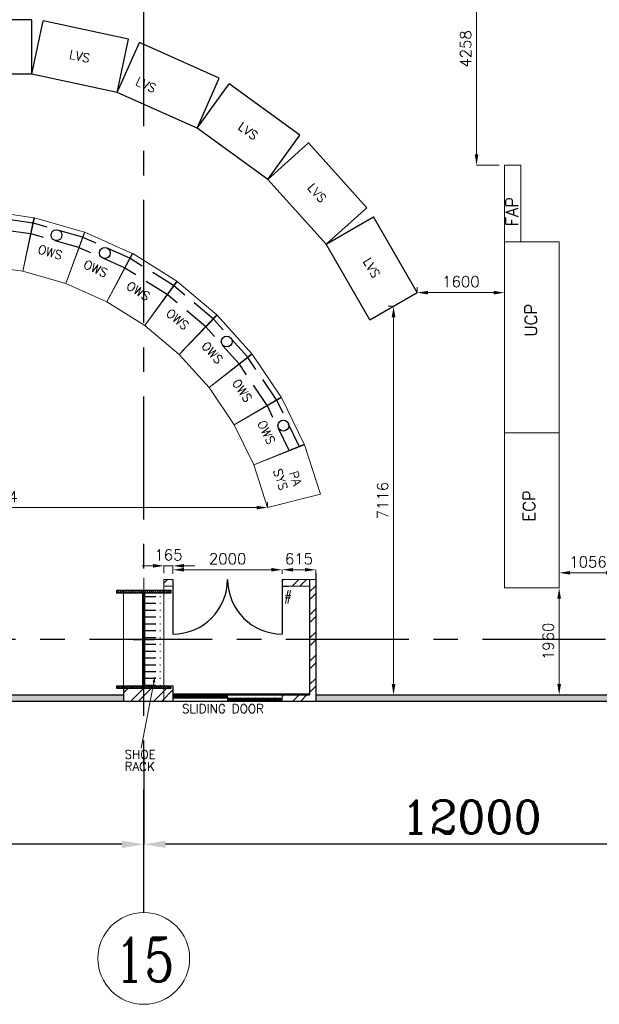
# Model space of a CAD drawing. Header units: inches. Extents: x 0 to 1564127, y -23460 to 23144100.
# Tile 166 of 215: x 1474240 to 1484856, y 118044 to 136075. Entities that reach past the tile are written whole.
import ezdxf

# ---------------------------------------------------------------- set-up
doc = ezdxf.new("R2010")
doc.units = ezdxf.units.IN
doc.header["$LTSCALE"] = 1800
doc.header["$MEASUREMENT"] = 0
doc.linetypes.add('CENTER', pattern=[2, 1.25, -0.25, 0.25, -0.25])
doc.linetypes.add('HIDDEN', pattern=[0.375, 0.25, -0.125])
doc.layers.get('0').update_dxf_attribs({"color": 253, "lineweight": 9})
for name, color, linetype in [('CEN', 2, 'CENTER'), ('COL', 1, 'Continuous'), ('DIM', 4, 'Continuous'), ('GRID', 251, 'CENTER'), ('PH Plan', 7, 'Continuous'), ('ROOM', 7, 'Continuous'), ('TEMP', 4, 'Continuous'), ('TEXT', 3, 'Continuous'), ('WALL', 6, 'Continuous'), ('WALLHATCH', 254, 'Continuous')]:
    doc.layers.add(name, color=color, linetype=linetype)
doc.layers.add('LAYOUT', color=8, linetype='Continuous', lineweight=9)
doc.styles.add('ROMANC', font='ROMANC.SHX')
doc.styles.add('ROMANS', font='romans.shx')
doc.dimstyles.new('K2', dxfattribs={"dimtxt": 600, "dimasz": 400, "dimexe": 200, "dimexo": 200, "dimgap": 200, "dimtad": 1, "dimdec": 0, "dimzin": 0, "dimdsep": 46, "dimtxsty": 'ROMANC', "dimcen": 0.09, "dimclrd": 256, "dimclrt": 4, "dimadec": 0, "dimazin": 0, "dimtfac": 1, "dimtdec": 0, "dimtofl": 0, "dimtmove": 1, "dimatfit": 3, "dimfxl": 0.18, "dimtolj": 1, "dimtzin": 0, "dimarcsym": 0})
doc.dimstyles.new('STANDARD$0', dxfattribs={"dimtxt": 200, "dimasz": 200, "dimexe": 0, "dimexo": 100, "dimgap": 100, "dimtad": 1, "dimdec": 0, "dimzin": 0, "dimdsep": 46, "dimtxsty": 'ROMANS', "dimcen": 0.09, "dimclrd": 256, "dimclre": 256, "dimclrt": 256, "dimadec": 0, "dimazin": 0, "dimtfac": 1, "dimtdec": 0, "dimtmove": 0, "dimatfit": 3, "dimfxl": 1, "dimtolj": 1, "dimtzin": 0, "dimlwd": -1, "dimlwe": -1, "dimarcsym": 0})

# ---------------------------------------------------------------- blocks, each defined once
blk = doc.blocks.new('*D1001')
at = {"layer": 'Defpoints', "color": 0, "transparency": 16777216}
for p in [(1476513, 122600), (1488513, 121456), (1476513, 120974)]:
    blk.add_point(p, dxfattribs=at)
at = {"layer": 'DIM', "color": 0, "lineweight": -2, "transparency": 16777216}
for p, q in [((1476513, 122600), (1476513, 120974)), ((1488513, 121456), (1488513, 120974))]:
    blk.add_line(p, q, dxfattribs=at)
at = {"layer": 'DIM', "lineweight": -2, "transparency": 16777216}
blk.add_line((1488113, 120974), (1476913, 120974), dxfattribs=at)
at = {"layer": 'DIM', "transparency": 16777216}
for points in [[(1476913, 121041), (1476913, 120908), (1476513, 120974)], [(1488113, 121041), (1488113, 120908), (1488513, 120974)]]:
    blk.add_solid(points, dxfattribs=at)
at = {"layer": 'DIM', "color": 4, "transparency": 16777216, "insert": (1482513, 121474), "char_height": 600, "attachment_point": 5, "style": 'ROMANC'}
blk.add_mtext('\\A1;12000', dxfattribs=at)
blk = doc.blocks.new('*D1003')
at = {"layer": 'Defpoints', "color": 0, "transparency": 16777216}
for p in [(1466013, 122600), (1476513, 121456), (1466013, 120974)]:
    blk.add_point(p, dxfattribs=at)
at = {"layer": 'DIM', "color": 0, "lineweight": -2, "transparency": 16777216}
for p, q in [((1466013, 122600), (1466013, 120974)), ((1476513, 121456), (1476513, 120974))]:
    blk.add_line(p, q, dxfattribs=at)
at = {"layer": 'DIM', "lineweight": -2, "transparency": 16777216}
blk.add_line((1476113, 120974), (1466413, 120974), dxfattribs=at)
at = {"layer": 'DIM', "transparency": 16777216}
for points in [[(1466413, 121041), (1466413, 120908), (1466013, 120974)], [(1476113, 121041), (1476113, 120908), (1476513, 120974)]]:
    blk.add_solid(points, dxfattribs=at)
at = {"layer": 'DIM', "color": 4, "transparency": 16777216, "insert": (1471263, 121474), "char_height": 600, "attachment_point": 5, "style": 'ROMANC'}
blk.add_mtext('\\A1;10500', dxfattribs=at)
blk = doc.blocks.new('B-ROW COLUMN')
at = {"layer": 'COL'}
h = blk.add_hatch(dxfattribs=at)
h.set_pattern_fill('ANSI31', color=256, scale=200, style=0)
h.set_pattern_definition([(45, (155648.048, 63141.767), (-17.67767, 17.67767), [])])
h.paths.add_polyline_path([(171095, 85178), (172085, 85178), (172085, 85128), (171095, 85128)])
h.paths.add_polyline_path([(171574, 86878), (171606, 86878), (171606, 85178), (171574, 85178)])
h.paths.add_polyline_path([(171095, 86928), (172085, 86928), (172085, 86878), (171095, 86878)])
blk.add_line((171590, 85128), (171590, 86928))
at = {"layer": 'CEN'}
for p, q in [((171590, 85128), (171590, 86928)), ((171399, 86028), (171782, 86028))]:
    blk.add_line(p, q, dxfattribs=at)
at = {"layer": 'COL'}
for points in [[(171095, 86928), (172085, 86928), (172085, 86878), (171095, 86878)], [(171574, 86878), (171606, 86878), (171606, 85178), (171574, 85178)], [(171095, 85178), (172085, 85178), (172085, 85128), (171095, 85128)]]:
    blk.add_lwpolyline(points, close=True, dxfattribs=at)
blk = doc.blocks.new('*D1032')
at = {"layer": 'Defpoints', "color": 0, "transparency": 16777216}
for p in [(1481521, 131077), (1483121, 131077), (1483121, 131077)]:
    blk.add_point(p, dxfattribs=at)
at = {"layer": 'LAYOUT', "transparency": 16777216}
for p, q in [((1481521, 131177), (1481521, 131077)), ((1483121, 131177), (1483121, 131077)), ((1481721, 131077), (1482921, 131077))]:
    blk.add_line(p, q, dxfattribs=at)
for points in [[(1481721, 131110), (1481721, 131043), (1481521, 131077)], [(1482921, 131110), (1482921, 131043), (1483121, 131077)]]:
    blk.add_solid(points, dxfattribs=at)
at = {"layer": 'LAYOUT', "transparency": 16777216, "insert": (1482321, 131277), "char_height": 200, "attachment_point": 5, "style": 'ROMANS'}
blk.add_mtext('\\A1;1600', dxfattribs=at)
blk = doc.blocks.new('*D1033')
at = {"layer": 'Defpoints', "color": 0, "transparency": 16777216}
for p in [(1484121, 125670), (1484121, 123710), (1484121, 123710)]:
    blk.add_point(p, dxfattribs=at)
at = {"layer": 'LAYOUT', "transparency": 16777216}
for p, q in [((1484021, 125670), (1484121, 125670)), ((1484121, 125470), (1484121, 123910)), ((1484021, 123710), (1484121, 123710))]:
    blk.add_line(p, q, dxfattribs=at)
for points in [[(1484087, 125470), (1484154, 125470), (1484121, 125670)], [(1484087, 123910), (1484154, 123910), (1484121, 123710)]]:
    blk.add_solid(points, dxfattribs=at)
at = {"layer": 'LAYOUT', "transparency": 16777216, "insert": (1483921, 124690), "char_height": 200, "attachment_point": 5, "rotation": 90, "style": 'ROMANS'}
blk.add_mtext('\\A1;1960', dxfattribs=at)
blk = doc.blocks.new('*D1036')
at = {"layer": 'Defpoints', "color": 0, "transparency": 16777216}
for p in [(1463745, 127141), (1463745, 127141), (1478780, 127141)]:
    blk.add_point(p, dxfattribs=at)
at = {"layer": 'LAYOUT', "transparency": 16777216}
for p, q in [((1463745, 127241), (1463745, 127141)), ((1478580, 127141), (1463945, 127141)), ((1478780, 127241), (1478780, 127141))]:
    blk.add_line(p, q, dxfattribs=at)
for points in [[(1463945, 127174), (1463945, 127107), (1463745, 127141)], [(1478580, 127174), (1478580, 127107), (1478780, 127141)]]:
    blk.add_solid(points, dxfattribs=at)
at = {"layer": 'LAYOUT', "transparency": 16777216, "insert": (1473779, 127341), "char_height": 200, "attachment_point": 5, "style": 'ROMANS'}
blk.add_mtext('\\A1;15034', dxfattribs=at)
blk = doc.blocks.new('*D1039')
at = {"layer": 'Defpoints', "color": 0, "transparency": 16777216}
for p in [(1481088, 130827), (1481088, 123710), (1481088, 123710)]:
    blk.add_point(p, dxfattribs=at)
at = {"layer": 'LAYOUT', "transparency": 16777216}
for p, q in [((1480988, 130827), (1481088, 130827)), ((1481088, 130627), (1481088, 123910)), ((1480988, 123710), (1481088, 123710))]:
    blk.add_line(p, q, dxfattribs=at)
for points in [[(1481054, 130627), (1481121, 130627), (1481088, 130827)], [(1481054, 123910), (1481121, 123910), (1481088, 123710)]]:
    blk.add_solid(points, dxfattribs=at)
at = {"layer": 'LAYOUT', "transparency": 16777216, "insert": (1480888, 127269), "char_height": 200, "attachment_point": 5, "rotation": 90, "style": 'ROMANS'}
blk.add_mtext('\\A1;7116', dxfattribs=at)
blk = doc.blocks.new('*D1059')
at = {"layer": 'Defpoints', "color": 0, "transparency": 16777216}
for p in [(1482545, 137668), (1482608, 137668), (1483121, 133410)]:
    blk.add_point(p, dxfattribs=at)
at = {"layer": 'LAYOUT', "transparency": 16777216}
for p, q in [((1482645, 137668), (1482608, 137668)), ((1482608, 133610), (1482608, 137468)), ((1483021, 133410), (1482608, 133410))]:
    blk.add_line(p, q, dxfattribs=at)
for points in [[(1482574, 137468), (1482641, 137468), (1482608, 137668)], [(1482574, 133610), (1482641, 133610), (1482608, 133410)]]:
    blk.add_solid(points, dxfattribs=at)
at = {"layer": 'LAYOUT', "transparency": 16777216, "insert": (1482408, 135539), "char_height": 200, "attachment_point": 5, "rotation": 90, "style": 'ROMANS'}
blk.add_mtext('\\A1;4258', dxfattribs=at)
blk = doc.blocks.new('*D909')
at = {"layer": 'Defpoints', "color": 0, "transparency": 16777216}
for p in [(1477048, 126002), (1477048, 125825), (1479048, 125825)]:
    blk.add_point(p, dxfattribs=at)
at = {"layer": 'LAYOUT', "transparency": 16777216}
for p, q in [((1477048, 125925), (1477048, 126002)), ((1478848, 126002), (1477248, 126002)), ((1479048, 125925), (1479048, 126002))]:
    blk.add_line(p, q, dxfattribs=at)
for points in [[(1477248, 126035), (1477248, 125969), (1477048, 126002)], [(1478848, 126035), (1478848, 125969), (1479048, 126002)]]:
    blk.add_solid(points, dxfattribs=at)
at = {"layer": 'LAYOUT', "transparency": 16777216, "insert": (1478048, 126202), "char_height": 200, "attachment_point": 5, "style": 'ROMANS'}
blk.add_mtext('\\A1;2000', dxfattribs=at)
blk = doc.blocks.new('*D910')
at = {"layer": 'Defpoints', "color": 0, "transparency": 16777216}
for p in [(1479048, 126002), (1479048, 125825), (1479663, 125825)]:
    blk.add_point(p, dxfattribs=at)
at = {"layer": 'LAYOUT', "transparency": 16777216}
for p, q in [((1479048, 125925), (1479048, 126002)), ((1479463, 126002), (1479248, 126002)), ((1479663, 125925), (1479663, 126002))]:
    blk.add_line(p, q, dxfattribs=at)
for points in [[(1479248, 126035), (1479248, 125969), (1479048, 126002)], [(1479463, 126035), (1479463, 125969), (1479663, 126002)]]:
    blk.add_solid(points, dxfattribs=at)
at = {"layer": 'LAYOUT', "transparency": 16777216, "insert": (1479355, 126202), "char_height": 200, "attachment_point": 5, "style": 'ROMANS'}
blk.add_mtext('\\A1;615', dxfattribs=at)
blk = doc.blocks.new('*D911')
at = {"layer": 'Defpoints', "color": 0, "transparency": 16777216}
for p in [(1476883, 126074), (1476883, 125840), (1477048, 125840)]:
    blk.add_point(p, dxfattribs=at)
at = {"layer": 'LAYOUT', "transparency": 16777216}
for p, q in [((1476683, 126074), (1476483, 126074)), ((1476883, 125940), (1476883, 126074)), ((1477048, 126074), (1476883, 126074)), ((1477048, 125940), (1477048, 126074)), ((1477248, 126074), (1477448, 126074))]:
    blk.add_line(p, q, dxfattribs=at)
for points in [[(1476683, 126107), (1476683, 126040), (1476883, 126074)], [(1477248, 126107), (1477248, 126040), (1477048, 126074)]]:
    blk.add_solid(points, dxfattribs=at)
at = {"layer": 'LAYOUT', "transparency": 16777216, "insert": (1476965, 126274), "char_height": 200, "attachment_point": 5, "style": 'ROMANS'}
blk.add_mtext('\\A1;165', dxfattribs=at)
blk = doc.blocks.new('*D932')
at = {"layer": 'Defpoints', "color": 0, "transparency": 16777216}
for p in [(1484121, 125946), (1485177, 125946), (1485177, 125946)]:
    blk.add_point(p, dxfattribs=at)
at = {"layer": 'LAYOUT', "transparency": 16777216}
for p, q in [((1484121, 126046), (1484121, 125946)), ((1485177, 126046), (1485177, 125946)), ((1484321, 125946), (1484977, 125946))]:
    blk.add_line(p, q, dxfattribs=at)
for points in [[(1484321, 125980), (1484321, 125913), (1484121, 125946)], [(1484977, 125980), (1484977, 125913), (1485177, 125946)]]:
    blk.add_solid(points, dxfattribs=at)
at = {"layer": 'LAYOUT', "transparency": 16777216, "insert": (1484649, 126146), "char_height": 200, "attachment_point": 5, "style": 'ROMANS'}
blk.add_mtext('\\A1;1056', dxfattribs=at)

msp = doc.modelspace()

# ---------------------------------------------------------------- hatches: boundary and pattern name
h = msp.add_hatch()
h.set_pattern_fill('ANSI32', scale=800, style=0)
h.set_pattern_definition([(45, (1707170.27, -667986.17), (-212.13203, 212.13203), []), (45, (1707311.7, -667986.17), (-212.13203, 212.13203), [])])
h.paths.add_polyline_path([(1463477.82, 123710.31), (1462977.82, 123710.31), (1462862.82, 123710.31), (1462862.82, 123595.31), (1463477.82, 123595.31), (1463477.82, 123652.81)])
h.paths.add_polyline_path([(1462977.82, 124725.31), (1462862.82, 124725.31), (1462862.82, 123825.31), (1462977.82, 123825.31)])
h.paths.add_polyline_path([(1465642.82, 123825.31), (1465477.82, 123825.31), (1465477.82, 123595.31), (1465642.82, 123595.31)])
h.paths.add_polyline_path([(1466012.82, 123825.31), (1465790.81, 123825.31), (1465747.12, 123595.31), (1466012.82, 123595.31)])
h.paths.add_polyline_path([(1466382.82, 123825.31), (1466012.82, 123825.31), (1466012.82, 123595.31), (1466382.82, 123595.31)])
h.paths.add_polyline_path([(1465790.81, 123825.31), (1465642.82, 123825.31), (1465642.82, 123595.31), (1465747.12, 123595.31)])
h.paths.add_polyline_path([(1462977.82, 125700.31), (1463477.82, 125700.31), (1463477.82, 125825.31), (1462862.82, 125825.31), (1462862.82, 124725.31), (1462977.82, 124725.31)])
h.paths.add_polyline_path([(1465642.82, 125825.31), (1465477.82, 125825.31), (1465477.82, 125700.31), (1465642.82, 125700.31)])
h.paths.add_polyline_path([(1477047.82, 125825.31), (1476882.82, 125825.31), (1476882.82, 125700.31), (1477047.82, 125700.31)])
h.paths.add_polyline_path([(1479547.82, 125825.31), (1479047.82, 125825.31), (1479047.82, 125700.31), (1479547.82, 125700.31)])
h.paths.add_polyline_path([(1479662.82, 125825.31), (1479547.82, 125825.31), (1479547.82, 125700.31), (1479547.82, 124725.31), (1479662.82, 124725.31)])
h.paths.add_polyline_path([(1479662.82, 124725.31), (1479547.82, 124725.31), (1479547.82, 123825.31), (1479662.82, 123825.31)])
h.paths.add_polyline_path([(1479662.82, 123825.31), (1479547.82, 123825.31), (1479547.82, 123710.31), (1479047.82, 123710.31), (1479047.82, 123595.31), (1479662.82, 123595.31)])
h.paths.add_polyline_path([(1477047.82, 123825.31), (1476882.82, 123825.31), (1476882.82, 123595.31), (1477047.82, 123595.31)])
h.paths.add_polyline_path([(1477047.82, 123875.31), (1476882.82, 123875.31), (1476882.82, 123825.31), (1477047.82, 123825.31)])
h.paths.add_polyline_path([(1476882.82, 123825.31), (1476675.48, 123825.31), (1476631.8, 123595.31), (1476882.82, 123595.31)])
h.paths.add_polyline_path([(1476512.82, 123825.31), (1476142.82, 123825.31), (1476142.82, 123595.31), (1476512.82, 123595.31)])
h.paths.add_polyline_path([(1476675.48, 123825.31), (1476512.82, 123825.31), (1476512.82, 123595.31), (1476631.8, 123595.31)])
at = {"layer": 'TEMP', "linetype": 'ByBlock', "ltscale": 5}
h = msp.add_hatch(dxfattribs=at)
h.set_pattern_fill('ANSI38', color=2, scale=100, style=0)
h.set_pattern_definition([(45, (2729431.524, -211402.19), (-8.83883476, 8.83883476), []), (135, (2729431.524, -211402.19), (-26.5165043, 8.83883476), [31.25, -18.75])])
h.paths.add_polyline_path([(1478044.37, 123720.31), (1477047.82, 123720.31), (1477047.82, 123652.81), (1478044.37, 123652.81)])
h.paths.add_polyline_path([(1479047.82, 123652.81), (1478044.37, 123652.81), (1478044.37, 123595.31), (1479047.82, 123595.31)])
at = {"layer": 'WALLHATCH'}
h = msp.add_hatch(dxfattribs=at)
h.set_pattern_fill('DOTS', color=2, scale=800)
h.set_pattern_definition([(0, (1892840.27, -677788.17), (25, 50), [0, -50])])
h.paths.add_polyline_path([(1488397.82, 135620.31), (1485176.82, 135620.31), (1485176.82, 133040.31), (1485291.82, 133040.31), (1485291.82, 135505.31), (1488397.82, 135505.31)])
h.paths.add_polyline_path([(1485291.82, 132040.31), (1485176.82, 132040.31), (1485176.82, 131725.31), (1485291.82, 131725.31)])
h.paths.add_polyline_path([(1488397.82, 131940.31), (1485291.82, 131940.31), (1485291.82, 131825.31), (1488397.82, 131825.31)])
h.paths.add_polyline_path([(1485291.82, 130725.31), (1485176.82, 130725.31), (1485176.82, 124785.31), (1485291.82, 124785.31)])
h.paths.add_polyline_path([(1488397.82, 127825.31), (1485291.82, 127825.31), (1485291.82, 127710.31), (1488397.82, 127710.31)])
h.paths.add_polyline_path([(1485291.82, 123785.31), (1485176.82, 123785.31), (1485176.82, 123710.31), (1485291.82, 123710.31)])
h.paths.add_polyline_path([(1488397.82, 123710.31), (1479662.82, 123710.31), (1479662.82, 123595.31), (1488397.82, 123595.31)])
h = msp.add_hatch(dxfattribs=at)
h.set_pattern_fill('ACAD_ISO04W100', color=2, scale=25)
h.set_pattern_definition([(0, (1707170.27, -667986.17), (0, 125), [600, -75, 12.5, -75])])
h.paths.add_polyline_path([(1476528.82, 125575.31), (1476882.82, 125575.31), (1476882.82, 125500.31), (1476882.82, 123875.31), (1476528.82, 123875.31)])
h = msp.add_hatch(dxfattribs=at)
h.set_pattern_fill('DOTS', color=2, scale=500)
h.set_pattern_definition([(0, (1892840.27, -677788.17), (15.625, 31.25), [0, -31.25])])
h.paths.add_polyline_path([(1455512.82, 123710.31), (1450702.82, 123710.31), (1450702.82, 123595.31), (1455512.82, 123595.31)])
h.paths.add_polyline_path([(1462862.82, 123710.31), (1455512.82, 123710.31), (1455512.82, 123595.31), (1462862.82, 123595.31)])
h.paths.add_polyline_path([(1476142.82, 123710.31), (1466382.82, 123710.31), (1466382.82, 123595.31), (1476142.82, 123595.31)])
h.paths.add_polyline_path([(1488397.82, 123710.31), (1479662.82, 123710.31), (1479662.82, 123595.31), (1488397.82, 123595.31)])

# ---------------------------------------------------------------- linework, layer by layer
at = {"color": 3}
for p, q in [((1483420.64, 133410.23), (1483120.64, 133410.23)), ((1483120.64, 125670.23), (1483120.64, 132010.23)), ((1484120.64, 132010.23), (1483120.64, 132010.23)), ((1484120.64, 129170.23), (1484120.64, 132010.23)), ((1484120.64, 129170.23), (1484120.64, 132010.23)), ((1484120.64, 129170.23), (1484120.64, 132010.23)), ((1484120.64, 129170.23), (1484120.64, 132010.23)), ((1484120.64, 129170.23), (1484120.64, 132010.23)), ((1484120.64, 127170.23), (1484120.64, 129170.23)), ((1484120.64, 127170.23), (1484120.64, 129170.23)), ((1484120.64, 127170.23), (1484120.64, 129170.23)), ((1484120.64, 125670.23), (1484120.64, 129170.23)), ((1484120.64, 127170.23), (1484120.64, 129170.23)), ((1484120.64, 128510.23), (1483120.64, 128510.23)), ((1484120.64, 125670.23), (1483120.64, 125670.23))]:
    msp.add_line(p, q, dxfattribs=at)
at = {"color": 2}
for p, q in [((1474502.14, 132449.23), (1473561.39, 132581.45)), ((1474502.14, 132449.23), (1474298.6, 131468.01)), ((1476310.74, 131790.96), (1475835.95, 130908.46)), ((1477116.39, 131287.53), (1476310.74, 131790.96)), ((1474298.6, 131468.01), (1473486.58, 131582.13)), ((1477116.39, 131287.53), (1476531.34, 130473.93)), ((1476531.34, 130473.93), (1475835.95, 130908.46)), ((1478500.88, 129950.55), (1477708.19, 129337.46)), ((1479032.11, 129162.96), (1478500.88, 129950.55)), ((1478166.73, 128657.65), (1477708.19, 129337.46)), ((1479032.11, 129162.96), (1478166.73, 128657.65))]:
    msp.add_line(p, q, dxfattribs=at)
at = {"color": 4}
for p, q in [((1474511.76, 132447.19), (1474298.6, 131468.01)), ((1475424.96, 132185.33), (1474511.76, 132447.19)), ((1475424.96, 132185.33), (1475086.84, 131241.99)), ((1475086.84, 131241.99), (1474298.6, 131468.01)), ((1477124.34, 131281.76), (1476531.34, 130473.93)), ((1477852.08, 130671.11), (1477124.34, 131281.76)), ((1477852.08, 130671.11), (1477159.5, 129946.84)), ((1477159.5, 129946.84), (1476531.34, 130473.93)), ((1479037.03, 129154.45), (1478166.73, 128657.65)), ((1479453.48, 128300.59), (1479037.03, 129154.45)), ((1478526.19, 127920.64), (1478166.73, 128657.65)), ((1479453.48, 128300.59), (1478526.19, 127920.64))]:
    msp.add_line(p, q, dxfattribs=at)
at = {"color": 1}
for p, q in [((1475434.19, 132181.97), (1475086.84, 131241.99)), ((1476302.06, 131795.57), (1475434.19, 132181.97)), ((1476302.06, 131795.57), (1475835.95, 130908.46)), ((1475835.95, 130908.46), (1475086.84, 131241.99)), ((1477859.15, 130664.28), (1477159.5, 129946.84)), ((1478494.83, 129958.29), (1477859.15, 130664.28)), ((1477708.19, 129337.46), (1477159.5, 129946.84)), ((1478494.83, 129958.29), (1477708.19, 129337.46))]:
    msp.add_line(p, q, dxfattribs=at)
at = {"color": 6}
for p, q in [((1479457.16, 128291.48), (1478526.19, 127920.64)), ((1479750.73, 127387.97), (1479457.16, 128291.48)), ((1478779.58, 127140.78), (1478526.19, 127920.64)), ((1479750.73, 127387.97), (1478779.58, 127140.78)), ((1476882.82, 125825.31), (1476882.82, 123825.31)), ((1476142.82, 125625.31), (1476142.82, 123825.31)), ((1476882.82, 123825.31), (1476882.82, 123825.31)), ((1476882.82, 123710.31), (1476882.82, 123710.31))]:
    msp.add_line(p, q, dxfattribs=at)
for p, q in [((1476512.82, 125855.31), (1476512.82, 125625.31)), ((1476882.82, 125825.31), (1477047.82, 125825.31)), ((1476882.82, 125700.31), (1477047.82, 125700.31)), ((1479047.82, 125825.31), (1479662.82, 125825.31)), ((1479047.82, 125700.31), (1479055.55, 125700.31)), ((1479047.82, 125700.31), (1479547.82, 125700.31)), ((1476882.82, 123875.31), (1477047.82, 123875.31)), ((1479047.82, 123710.31), (1479047.82, 123595.31)), ((1479047.82, 123710.31), (1479547.82, 123710.31)), ((1476882.82, 123595.31), (1477047.82, 123595.31)), ((1479047.82, 123595.31), (1479662.82, 123595.31))]:
    msp.add_line(p, q)
msp.add_circle((1476512.82, 118884.61), 840.34)
msp.add_circle((1476512.82, 118884.61), 840.34)
at = {"layer": 'GRID'}
for p, q in [((1476512.82, 119724.95), (1476512.82, 183222.97)), ((1502966.27, 124725.31), (1395948.92, 124725.31))]:
    msp.add_line(p, q, dxfattribs=at)
at = {"layer": 'LAYOUT', "color": 3}
for p, q in [((1483120.64, 132010.23), (1483120.64, 133410.23)), ((1483420.64, 132010.23), (1483420.64, 133410.23))]:
    msp.add_line(p, q, dxfattribs=at)
at = {"layer": 'LAYOUT', "color": 7}
for p, q in [((1483120.64, 127425.37), (1483120.64, 127425.37)), ((1476882.82, 125825.31), (1476882.82, 123595.31)), ((1476715.27, 124034.83), (1476468.2, 122733.94)), ((1476882.82, 123875.31), (1476882.82, 123595.31))]:
    msp.add_line(p, q, dxfattribs=at)
msp.add_lwpolyline([(1476715.27, 124034.83, 0, 50, 0), (1476698.14, 123941.1, 50, 50, 0)], format="xyseb", dxfattribs=at)
at = {"layer": 'LAYOUT', "color": 6}
for points in [[(1478044.37, 123720.31), (1477047.82, 123720.31), (1477047.82, 123652.81), (1478044.37, 123652.81)], [(1479047.82, 123652.81), (1478044.37, 123652.81), (1478044.37, 123595.31), (1479047.82, 123595.31)]]:
    msp.add_lwpolyline(points, close=True, dxfattribs=at)
at = {"layer": 'ROOM', "color": 7}
msp.add_line((1476142.82, 123825.31), (1476142.82, 123595.31), dxfattribs=at)
at = {"layer": 'TEMP'}
for p, q in [((1474462.82, 136075.31), (1472862.82, 136075.31)), ((1474462.82, 135075.31), (1474462.82, 136075.31)), ((1474462.82, 135075.31), (1474670.74, 136053.46)), ((1476235.77, 135720.8), (1474670.74, 136053.46)), ((1476027.86, 134742.65), (1476235.77, 135720.8)), ((1476027.86, 134742.65), (1476434.6, 135656.2)), ((1477896.27, 135005.42), (1476434.6, 135656.2)), ((1474462.82, 135075.31), (1472862.82, 135075.31)), ((1476027.86, 134742.65), (1474462.82, 135075.31)), ((1477489.53, 134091.87), (1477896.27, 135005.42)), ((1477489.53, 134091.87), (1478077.32, 134900.89)), ((1479371.75, 133960.43), (1478077.32, 134900.89)), ((1477489.53, 134091.87), (1476027.86, 134742.65)), ((1478783.96, 133151.42), (1477489.53, 134091.87)), ((1478783.96, 133151.42), (1479371.75, 133960.43)), ((1478783.96, 133151.42), (1479527.11, 133820.55)), ((1480597.71, 132631.51), (1479527.11, 133820.55)), ((1479854.57, 131962.38), (1478783.96, 133151.42)), ((1479854.57, 131962.38), (1480597.71, 132631.51)), ((1479854.57, 131962.38), (1480720.59, 132462.38)), ((1481520.59, 131076.74), (1480720.59, 132462.38)), ((1480654.57, 130576.74), (1479854.57, 131962.38)), ((1480654.57, 130576.74), (1481520.59, 131076.74)), ((1479047.82, 125700.31), (1479162.82, 125700.31))]:
    msp.add_line(p, q, dxfattribs=at)
at = {"layer": 'TEMP', "color": 2, "linetype": 'HIDDEN'}
for p, q in [((1474481.79, 132351.11), (1473553.91, 132481.51)), ((1474441.08, 132154.87), (1473538.95, 132281.65)), ((1477057.88, 131206.17), (1476263.26, 131702.71)), ((1476940.87, 131043.45), (1476168.3, 131526.21)), ((1478945.57, 129112.43), (1478421.61, 129889.24)), ((1478772.5, 129011.37), (1478263.07, 129766.62))]:
    msp.add_line(p, q, dxfattribs=at)
at = {"layer": 'TEMP', "color": 4, "linetype": 'HIDDEN'}
for p, q in [((1475391.15, 132091), (1474490.44, 132349.27)), ((1475323.52, 131902.33), (1474447.81, 132153.43)), ((1477782.82, 130598.68), (1477065.04, 131200.97)), ((1477644.31, 130453.83), (1476946.44, 131039.41)), ((1479360.75, 128262.6), (1478950, 129104.77)), ((1479175.29, 128186.61), (1478775.94, 129005.41))]:
    msp.add_line(p, q, dxfattribs=at)
at = {"layer": 'TEMP', "color": 1, "linetype": 'HIDDEN'}
for p, q in [((1476255.45, 131706.86), (1475399.46, 132087.97)), ((1476162.23, 131529.44), (1475329.99, 131899.98)), ((1478416.16, 129896.21), (1477789.19, 130592.54)), ((1478258.84, 129772.04), (1477649.26, 130449.05))]:
    msp.add_line(p, q, dxfattribs=at)
at = {"layer": 'TEMP', "color": 7, "linetype": 'ByBlock', "ltscale": 5}
for p, q in [((1479662.82, 125940.31), (1479662.82, 123595.31)), ((1477047.82, 125825.31), (1477047.82, 125700.31)), ((1479547.82, 125815.31), (1479547.82, 123710.31)), ((1477047.82, 123875.31), (1477047.82, 123595.31))]:
    msp.add_line(p, q, dxfattribs=at)
at = {"layer": 'TEMP', "color": 4}
for centre in [(1474914.89, 132129.81), (1479070.91, 128642.49)]:
    msp.add_circle(centre, 100, dxfattribs=at)
at = {"layer": 'TEMP', "color": 1}
for centre in [(1475799.43, 131802.35), (1478032.84, 130181.49)]:
    msp.add_circle(centre, 100, dxfattribs=at)
at = {"layer": 'WALL', "color": 6}
for p, q in [((1477047.82, 125825.31), (1477047.82, 124825.31)), ((1479047.82, 125825.31), (1479047.82, 124825.31))]:
    msp.add_line(p, q, dxfattribs=at)
at = {"layer": 'WALL'}
for p, q in [((1466382.82, 123710.31), (1476142.82, 123710.31)), ((1479547.82, 123725.31), (1477047.82, 123725.31)), ((1477047.82, 123710.31), (1479547.82, 123710.31)), ((1479662.82, 123710.31), (1488397.82, 123710.31)), ((1479662.82, 123710.31), (1485176.82, 123710.31)), ((1450472.82, 123595.31), (1488627.82, 123595.31))]:
    msp.add_line(p, q, dxfattribs=at)
at = {"layer": 'WALL', "color": 6}
for centre, start, end in [((1477047.82, 125825.31), 270, 0), ((1479047.82, 125825.31), 180, 270)]:
    msp.add_arc(centre, 1000, start, end, dxfattribs=at)

# ---------------------------------------------------------------- block references
msp.add_blockref('B-ROW COLUMN', (1304922.6, 38697.68))

# ---------------------------------------------------------------- texts
at = {"layer": 'PH Plan', "char_height": 220, "width": 1290.0083, "attachment_point": 7, "rotation": 90, "style": 'ROMANS'}
for s, insert in [('FAP', (1483366.8, 132294.34)), ('UCP', (1483713.13, 130270.13)), ('ECP', (1483679.87, 126885.16))]:
    msp.add_mtext(s, dxfattribs=dict(at, insert=insert))
at = {"layer": 'TEMP', "color": 2, "style": 'ROMANS'}
for s, rotation, p in [('LVS', 348, (1475137.98, 135366.7)), ('LVS', 336, (1476348.85, 134887.3)), ('LVS', 324, (1478224.84, 134083.46)), ('LVS', 312, (1479501.45, 132990.31)), ('LVS', 300, (1480522.88, 131655.62)), ('OWS', 328, (1476178.22, 131157.76)), ('OWS', 304, (1478122.27, 129425.99))]:
    msp.add_text(s, height=160, rotation=rotation, dxfattribs=at).set_placement(p)
at = {"layer": 'TEMP', "color": 4, "style": 'ROMANS'}
for rotation, p in [(344, (1474558.91, 131801.99)), (320, (1476904.99, 130673.16)), (296, (1478589.1, 128687.69))]:
    msp.add_text('OWS', height=160, rotation=rotation, dxfattribs=at).set_placement(p)
at = {"layer": 'TEMP', "color": 1, "style": 'ROMANS'}
for rotation, p in [(336, (1475391.09, 131536.49)), (312, (1477557.23, 130092.14))]:
    msp.add_text('OWS', height=160, rotation=rotation, dxfattribs=at).set_placement(p)
at = {"layer": 'TEMP', "color": 6, "style": 'ROMANS'}
for s, p in [('#', (1479083.51, 125439.84)), ('SLIDING DOOR', (1477212.58, 123377.84)), ('SHOE', (1476161.12, 122540.56)), ('RACK', (1476161.12, 122318.73))]:
    msp.add_text(s, height=160, dxfattribs=at).set_placement(p)
at = {"layer": 'TEMP', "color": 6, "insert": (1479408.67, 127573.36), "char_height": 160, "width": 413.5091, "attachment_point": 3, "rotation": 288, "style": 'ROMANS'}
msp.add_mtext('PA SYS', dxfattribs=at)
at = {"layer": 'TEXT', "style": 'ROMANC', "width": 0.8}
msp.add_text('15', height=800, dxfattribs=at).set_placement((1475976.17, 118462.07))

# ---------------------------------------------------------------- dimensions: what is measured, and where the dimension line sits
at = {"layer": 'DIM'}
for base, p1, p2, picture, middle in [((1466012.82, 120974.25), (1476512.82, 121455.92), (1466012.82, 122599.82), '*D1003', (1471262.82, 121474.25)), ((1476512.82, 120974.25), (1488512.82, 121455.92), (1476512.82, 122599.82), '*D1001', (1482512.82, 121474.25))]:
    dim = msp.add_linear_dim(base=base, p1=p1, p2=p2, angle=180, dimstyle='K2', override={"dimexe": 0, "dimexo": 0}, dxfattribs=at)
    dim.commit()
    dim.dimension.update_dxf_attribs({"geometry": picture, "text_midpoint": middle})
at = {"layer": 'LAYOUT', "color": 7}
for base, p1, p2, angle, picture, middle in [((1482607.82, 137667.81), (1483120.64, 133410.23), (1482545.27, 137667.81), 90, '*D1059', (1482407.82, 135539.02)), ((1481087.58, 123710.31), (1481087.58, 130826.74), (1481087.58, 123710.31), 90, '*D1039', (1480887.58, 127268.53)), ((1477047.82, 126001.91), (1479047.82, 125825.31), (1477047.82, 125825.31), 180, '*D909', (1478047.82, 126201.91)), ((1484120.64, 123710.31), (1484120.64, 125670.23), (1484120.64, 123710.31), 90, '*D1033', (1483920.64, 124690.27))]:
    dim = msp.add_linear_dim(base=base, p1=p1, p2=p2, angle=angle, dimstyle='STANDARD$0', override={"dimfxl": 0.5, "dimarcsym": 2}, dxfattribs=at)
    dim.commit()
    dim.dimension.update_dxf_attribs({"geometry": picture, "text_midpoint": middle})
for base, p1, p2, picture, middle in [((1483120.64, 131076.74), (1481520.59, 131076.74), (1483120.64, 131076.74), '*D1032', (1482320.62, 131276.74)), ((1485176.82, 125946.46), (1484120.64, 125946.46), (1485176.82, 125946.46), '*D932', (1484648.73, 126146.46))]:
    dim = msp.add_linear_dim(base=base, p1=p1, p2=p2, dimstyle='STANDARD$0', override={"dimfxl": 0.5, "dimarcsym": 2}, dxfattribs=at)
    dim.commit()
    dim.dimension.update_dxf_attribs({"geometry": picture, "text_midpoint": middle})
dim = msp.add_linear_dim(base=(1463745.25, 127140.78), p1=(1478779.58, 127140.78), p2=(1463745.25, 127140.78), dimstyle='STANDARD$0', override={"dimfxl": 0.5, "dimarcsym": 2}, dxfattribs=at)
dim.commit()
dim.dimension.update_dxf_attribs({"geometry": '*D1036', "text_midpoint": (1473778.62, 127140.78), "dimtype": 160})
for base, p1, p2, picture, middle in [((1476882.82, 126073.8), (1477047.82, 125840.31), (1476882.82, 125840.31), '*D911', (1476965.32, 126073.8)), ((1479047.82, 126001.91), (1479662.82, 125825.31), (1479047.82, 125825.31), '*D910', (1479355.32, 126001.91))]:
    dim = msp.add_linear_dim(base=base, p1=p1, p2=p2, angle=180, dimstyle='STANDARD$0', override={"dimfxl": 0.5, "dimarcsym": 2}, dxfattribs=at)
    dim.commit()
    dim.dimension.update_dxf_attribs({"geometry": picture, "text_midpoint": middle, "dimtype": 160})

doc.saveas('drawing.dxf')
